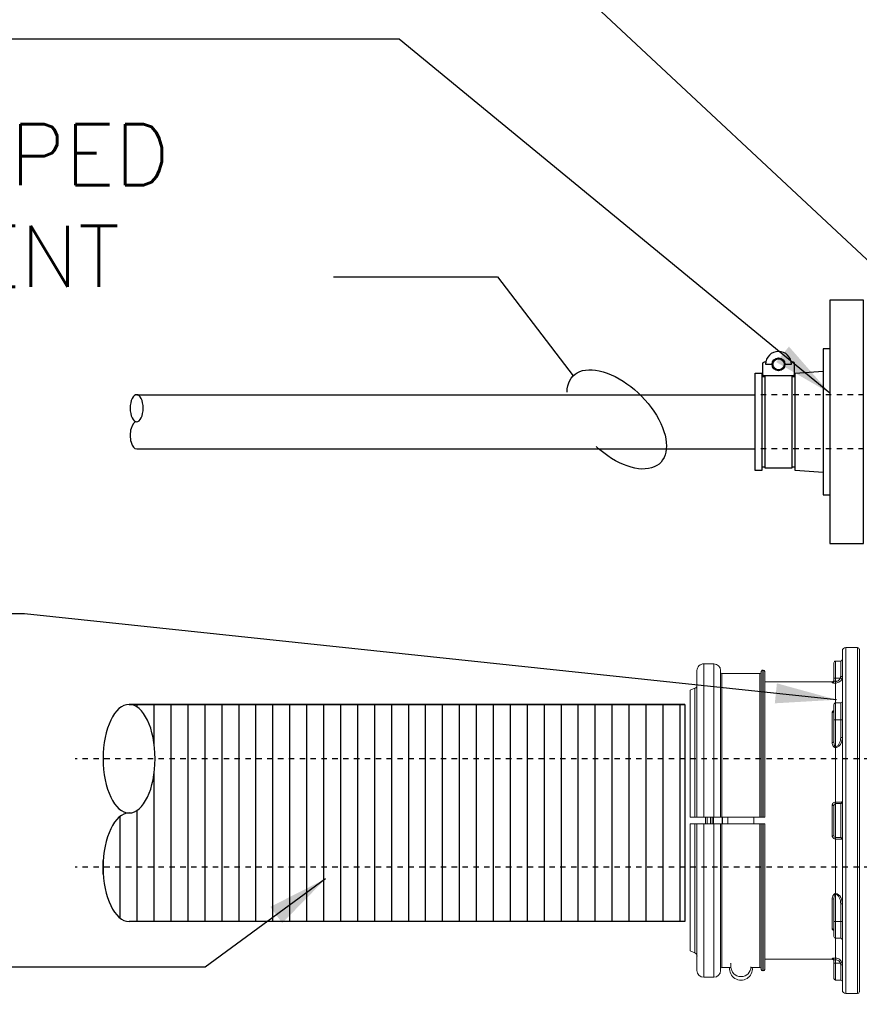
# Model space of a CAD drawing. Extents: x -750 to 90, y 3202 to 3394.
# Tile 4 of 72: x -712 to -696, y 3308 to 3326. Entities that reach past the tile are written whole.
import ezdxf

# ---------------------------------------------------------------- set-up
doc = ezdxf.new("R2010")
doc.units = 0
doc.header["$MEASUREMENT"] = 0
doc.linetypes.add('HIDDEN5', pattern=[0.05, 0.025, -0.025])
doc.layers.get('0').update_dxf_attribs({"linetype": 'CONTINUOUS'})
for name, color, linetype in [('BOARDER-TXT', 2, 'CONTINUOUS'), ('BOOT-CONDUIT', 1, 'CONTINUOUS'), ('CONDUIT', 2, 'CONTINUOUS'), ('FRP-2', 2, 'CONTINUOUS'), ('GALV-2-PIPE', 3, 'CONTINUOUS'), ('TEXT', 3, 'CONTINUOUS')]:
    doc.layers.add(name, color=color, linetype=linetype)
doc.styles.add('SIMPLEX', font='simplex')
doc.dimstyles.new('DIM12', dxfattribs={"dimscale": 12, "dimtxt": 0.09375, "dimasz": 0.09375, "dimexe": 0.0625, "dimexo": 0.0625, "dimgap": 0.0625, "dimtad": 1, "dimdec": 4, "dimzin": 3, "dimdsep": 46, "dimlunit": 4, "dimtxsty": 'SIMPLEX', "dimcen": 0, "dimclrd": 3, "dimclre": 3, "dimclrt": 3, "dimadec": 0, "dimazin": 0, "dimtfac": 1, "dimtdec": 4, "dimtmove": 0, "dimatfit": 3, "dimfxl": 1, "dimfrac": 2, "dimtolj": 1, "dimtzin": 3, "dimarcsym": 0})

# ---------------------------------------------------------------- blocks, each defined once
blk = doc.blocks.new('A$C18AC51C3')
at = {"linetype": 'Continuous', "lineweight": 18}
for p, q in [((0.296, -2.364), (0.296, 0.793)), ((0.328, 0.824), (0.328, -5.551)), ((0.546, 0.824), (0.328, 0.824)), ((0.546, -2.364), (0.546, 0.824)), ((0.609, 0.761), (0.609, -5.489)), ((0.64, 0.574), (0.64, 0.292)), ((0.734, 0.574), (0.64, 0.574)), ((0.734, 0.261), (0.734, 0.574)), ((0.765, 0.261), (0.765, 0.543)), ((2.04, 0.381), (2.04, -2.301)), ((2.065, 0.406), (2.065, -2.301)), ((2.077, 0.406), (2.065, 0.406)), ((2.077, 0.406), (2.077, -2.301)), ((2.102, 0.381), (2.102, -2.301)), ((2.472, 0.51), (2.482, 0.51)), ((2.852, -2.301), (2.852, 0.398)), ((2.977, -2.301), (2.977, 0.523)), ((3.162, 0.523), (2.977, 0.523)), ((3.162, -2.301), (3.162, 0.523)), ((3.287, -2.301), (3.287, 0.398)), ((0.617, 0.25), (0.646, 0.261)), ((0.734, 0.261), (0.646, 0.261)), ((0.734, 0.201), (0.734, 0.261)), ((0.734, 0.261), (0.765, 0.261)), ((0.734, 0.17), (0.734, 0.201)), ((0.765, 0.261), (0.765, 0.208)), ((0.796, 0.192), (0.796, 0.177)), ((2.04, 0.192), (0.796, 0.192)), ((2.127, 0.344), (2.127, -2.301)), ((2.293, 0.344), (2.127, 0.344)), ((2.292, 0.328), (2.292, 0.33)), ((2.827, 0.344), (2.662, 0.344)), ((2.662, 0.26), (2.662, 0.33)), ((2.827, 0.344), (2.827, -2.301)), ((0.734, 0.17), (0.734, -0.195)), ((3.41, 0.037), (3.325, 0.074)), ((3.325, 0.074), (3.325, -2.301)), ((3.41, -2.301), (3.41, 0.037)), ((0.64, -0.195), (0.64, -0.507)), ((0.734, -0.195), (0.64, -0.195)), ((0.734, -0.507), (0.734, -0.195)), ((0.765, -0.226), (0.765, -0.507)), ((0.766, -0.352), (0.765, -0.35)), ((0.609, -0.507), (0.64, -0.507)), ((0.734, -0.507), (0.64, -0.507)), ((0.64, -0.507), (0.64, -0.831)), ((0.734, -1.002), (0.734, -0.507)), ((0.734, -0.507), (0.765, -0.507)), ((0.765, -0.507), (0.765, -0.906)), ((0.796, -0.373), (0.796, -0.923)), ((0.609, -0.831), (0.64, -0.831)), ((0.734, -1.002), (0.734, -1.018)), ((0.734, -1.018), (0.734, -2.024)), ((0.64, -2.053), (0.64, -2.674)), ((0.734, -2.051), (0.646, -2.051)), ((0.734, -2.051), (0.734, -2.024)), ((0.734, -2.676), (0.734, -2.051)), ((0.765, -2.082), (0.765, -2.645)), ((0.796, -2.086), (0.796, -2.641)), ((2.077, -2.301), (2.065, -2.301)), ((2.827, -2.301), (2.127, -2.301)), ((2.237, -2.301), (2.237, -2.426)), ((2.717, -2.301), (2.717, -2.426)), ((2.816, -2.301), (2.816, -2.364)), ((2.824, -2.301), (2.824, -2.426)), ((3.162, -2.301), (2.977, -2.301)), ((2.984, -2.301), (2.984, -2.364)), ((3.007, -2.301), (3.007, -2.364)), ((3.038, -2.426), (3.038, -2.301)), ((3.101, -2.364), (3.101, -2.301)), ((3.132, -2.301), (3.132, -2.426)), ((0.296, -5.52), (0.296, -2.364)), ((0.546, -5.551), (0.546, -2.364)), ((2.04, -5.109), (2.04, -2.426)), ((2.065, -5.134), (2.065, -2.426)), ((2.065, -2.426), (2.077, -2.426)), ((2.077, -5.134), (2.077, -2.426)), ((2.102, -5.109), (2.102, -2.426)), ((2.127, -5.071), (2.127, -2.426)), ((2.127, -2.426), (2.827, -2.426)), ((2.816, -2.364), (2.816, -2.426)), ((2.827, -5.071), (2.827, -2.426)), ((2.852, -2.426), (2.852, -5.126)), ((2.977, -2.426), (2.977, -5.251)), ((2.977, -2.426), (3.162, -2.426)), ((2.984, -2.364), (2.984, -2.426)), ((3.007, -2.364), (3.007, -2.426)), ((3.101, -2.426), (3.101, -2.364)), ((3.162, -2.426), (3.162, -5.251)), ((3.287, -2.426), (3.287, -5.126)), ((3.325, -4.801), (3.325, -2.426)), ((3.41, -2.426), (3.41, -4.765)), ((0.734, -2.676), (0.646, -2.676)), ((0.734, -2.703), (0.734, -2.676)), ((0.734, -2.703), (0.734, -3.709)), ((0.734, -3.725), (0.734, -3.709)), ((0.734, -4.22), (0.734, -3.725)), ((0.796, -3.804), (0.796, -4.354)), ((0.609, -3.896), (0.64, -3.896)), ((0.64, -3.896), (0.64, -4.22)), ((0.765, -3.821), (0.765, -4.22)), ((0.609, -4.22), (0.64, -4.22)), ((0.734, -4.22), (0.64, -4.22)), ((0.64, -4.22), (0.64, -4.532)), ((0.734, -4.532), (0.734, -4.22)), ((0.734, -4.22), (0.765, -4.22)), ((0.765, -4.22), (0.765, -4.501)), ((0.64, -4.532), (0.734, -4.532)), ((0.734, -4.532), (0.734, -4.897)), ((0.765, -4.377), (0.766, -4.375)), ((0.734, -4.928), (0.734, -4.897)), ((3.325, -4.801), (3.41, -4.765)), ((0.646, -4.989), (0.617, -4.977)), ((0.64, -5.02), (0.64, -5.301)), ((0.734, -4.989), (0.646, -4.989)), ((0.734, -4.989), (0.734, -4.928)), ((0.765, -4.989), (0.734, -4.989)), ((0.734, -4.989), (0.734, -5.301)), ((0.765, -4.935), (0.765, -4.989)), ((0.765, -4.989), (0.765, -5.27)), ((0.796, -4.92), (0.796, -4.904)), ((0.796, -4.92), (2.04, -4.92)), ((2.127, -5.071), (2.827, -5.071)), ((2.065, -5.134), (2.077, -5.134)), ((2.977, -5.251), (3.162, -5.251)), ((0.64, -5.301), (0.734, -5.301)), ((0.328, -5.551), (0.546, -5.551))]:
    blk.add_line(p, q, dxfattribs=at)
for centre, radius, start, end in [((0.328, 0.793), 0.0312, 90, 180), ((0.546, 0.761), 0.0625, 0, 90), ((0.734, 0.543), 0.0312, 0, 90), ((2.065, 0.381), 0.025, 90, 180), ((2.077, 0.381), 0.025, 0, 90), ((2.472, 0.33), 0.18, 90, 180), ((2.482, 0.33), 0.18, 0, 90), ((2.977, 0.398), 0.125, 90, 180), ((3.162, 0.398), 0.125, 0, 90), ((0.734, -0.226), 0.0312, 0, 90), ((0.734, -2.082), 0.0312, 0, 90), ((0.734, -4.501), 0.0312, 270, 0), ((2.065, -5.109), 0.025, 180, 270), ((2.077, -5.109), 0.025, 270, 0), ((2.977, -5.126), 0.125, 180, 270), ((3.162, -5.126), 0.125, 270, 0), ((0.734, -5.27), 0.0312, 270, 0), ((0.328, -5.52), 0.0312, 180, 270), ((0.546, -5.489), 0.0625, 270, 0)]:
    blk.add_arc(centre, radius, start, end, dxfattribs=at)
at = {"linetype": 'Continuous', "lineweight": 18, "extrusion": (0, 0, -1)}
for centre, radius, start, end in [((-0.64, 0.605), 0.0312, 270, 0), ((-2.477, 0.366), 0.21, 353.8505, 186.1498), ((-2.127, 0.369), 0.025, 270, 0), ((-2.827, 0.369), 0.025, 180, 270), ((-0.796, 0.224), 0.0312, 270, 0), ((-2.477, 0.366), 0.21, 203.7418, 208.2425), ((-3.349, 0.131), 0.0625, 292.9959, 0), ((-0.64, -0.164), 0.0312, 270, 0), ((-0.734, -2.645), 0.0312, 180, 270), ((-0.64, -4.563), 0.0312, 0, 90), ((-3.349, -4.858), 0.0625, 0, 67.0041), ((-0.796, -4.951), 0.0312, 0, 90), ((-2.127, -5.096), 0.025, 0, 90), ((-2.827, -5.096), 0.025, 90, 180), ((-0.64, -5.332), 0.0312, 0, 90)]:
    blk.add_arc(centre, radius, start, end, dxfattribs=at)
at = {"linetype": 'Continuous', "lineweight": 18}
for centre, major_axis, ratio, start_param, end_param in [((0.64, 0.296), (0.0312, 0), 0.099171, 3.141593, 4.712389), ((0.796, 0.208), (0.0312, 0), 0.994074, 3.141593, 4.712389), ((0.796, -0.349), (0.0312, 0), 0.778577, 3.141593, 4.712389), ((0.796, -0.906), (0.0312, 0), 0.563479, 3.141593, 4.712389), ((0.64, -2.021), (-0.0312, 0), 0.99507, 0, 1.570796), ((0.646, -2.02), (0, 0.0312), 0.934628, 1.617333, 3.141593), ((0.796, -2.082), (-0.0312, 0), 0.108706, 0, 1.570796), ((0.64, -2.706), (-0.0312, 0), 0.99507, 4.712389, 6.283185), ((0.646, -2.707), (0, 0.0312), 0.934628, 0, 1.52426), ((0.796, -2.645), (-0.0312, 0), 0.108706, 4.712389, 6.283185), ((0.796, -3.821), (0.0312, 0), 0.563479, 1.570796, 3.141593), ((0.796, -4.378), (0.0312, 0), 0.778577, 1.570796, 3.141593), ((0.64, -5.023), (-0.0312, 0), 0.099171, 4.712389, 6.283185), ((0.796, -4.935), (-0.0312, 0), 0.994074, 4.712389, 6.283185)]:
    blk.add_ellipse(centre, major_axis=major_axis, ratio=ratio, start_param=start_param, end_param=end_param, dxfattribs=at)
for points in [[(0.617, 0.25), (0.612, 0.265), (0.609, 0.28), (0.609, 0.296)], [(0.609, -2.021), (0.609, -2.021), (0.612, -2.021), (0.617, -2.021)], [(3.325, -2.301), (3.353, -2.301), (3.382, -2.301), (3.41, -2.301)], [(3.41, -2.426), (3.382, -2.426), (3.353, -2.426), (3.325, -2.426)], [(0.617, -2.706), (0.612, -2.706), (0.609, -2.706), (0.609, -2.706)], [(0.609, -5.023), (0.609, -5.007), (0.612, -4.992), (0.617, -4.977)]]:
    blk.add_open_spline(points, degree=3, dxfattribs=at)
for points, knots in [([(0.734, 0.17), (0.72, 0.17), (0.706, 0.172), (0.68, 0.181), (0.667, 0.188), (0.645, 0.206), (0.636, 0.216), (0.624, 0.235), (0.62, 0.243), (0.617, 0.25)], [0, 0, 0, 0, 0.278057, 0.278057, 0.555824, 0.555824, 0.834378, 0.834378, 1, 1, 1, 1]), ([(0.64, 0.292), (0.64, 0.284), (0.642, 0.275), (0.645, 0.265), (0.646, 0.263), (0.646, 0.261)], [0, 0, 0, 0, 0.828121, 0.828121, 1, 1, 1, 1]), ([(0.646, 0.261), (0.649, 0.256), (0.651, 0.25), (0.66, 0.236), (0.668, 0.228), (0.684, 0.215), (0.693, 0.21), (0.713, 0.203), (0.724, 0.201), (0.734, 0.201)], [0, 0, 0, 0, 0.16589, 0.16589, 0.444646, 0.444646, 0.722288, 0.722288, 1, 1, 1, 1]), ([(0.765, 0.208), (0.765, 0.208), (0.765, 0.207), (0.762, 0.205), (0.76, 0.204), (0.756, 0.203), (0.753, 0.203), (0.747, 0.202), (0.744, 0.201), (0.738, 0.201), (0.736, 0.201), (0.734, 0.201)], [0, 0, 0, 0, 0.218343, 0.218343, 0.436311, 0.436311, 0.652723, 0.652723, 0.866288, 0.866288, 1, 1, 1, 1]), ([(0.734, 0.17), (0.738, 0.17), (0.743, 0.17), (0.754, 0.17), (0.761, 0.171), (0.773, 0.172), (0.778, 0.172), (0.787, 0.173), (0.791, 0.174), (0.795, 0.176), (0.796, 0.177), (0.796, 0.177)], [0, 0, 0, 0, 0.1359, 0.1359, 0.351802, 0.351802, 0.568385, 0.568385, 0.784466, 0.784466, 1, 1, 1, 1]), ([(0.796, -0.373), (0.796, -0.371), (0.796, -0.368), (0.793, -0.361), (0.791, -0.357), (0.783, -0.349), (0.778, -0.346), (0.771, -0.342), (0.768, -0.341), (0.765, -0.34)], [0, 0, 0, 0, 0.211697, 0.211697, 0.533225, 0.533225, 0.8556, 0.8556, 1, 1, 1, 1]), ([(0.734, -1.018), (0.692, -1.018), (0.657, -0.985), (0.618, -0.913), (0.609, -0.872), (0.609, -0.831)], [0, 0, 0, 0, 0.5, 0.5, 1, 1, 1, 1]), ([(0.64, -0.831), (0.64, -0.867), (0.646, -0.902), (0.667, -0.95), (0.676, -0.966), (0.7, -0.992), (0.716, -1.002), (0.734, -1.002)], [0, 0, 0, 0, 0.5, 0.5, 0.75, 0.75, 1, 1, 1, 1]), ([(0.734, -1.002), (0.735, -1.002), (0.736, -1.002), (0.738, -1.001), (0.739, -1.001), (0.742, -0.999), (0.744, -0.997), (0.749, -0.99), (0.752, -0.984), (0.757, -0.971), (0.759, -0.964), (0.764, -0.941), (0.765, -0.923), (0.765, -0.906)], [0, 0, 0, 0, 0.023116, 0.023116, 0.055858, 0.055858, 0.127954, 0.127954, 0.306434, 0.306434, 0.502152, 0.502152, 1, 1, 1, 1]), ([(0.796, -0.923), (0.796, -0.927), (0.796, -0.93), (0.795, -0.947), (0.792, -0.961), (0.783, -0.982), (0.779, -0.988), (0.77, -1.001), (0.764, -1.007), (0.754, -1.013), (0.75, -1.015), (0.742, -1.018), (0.738, -1.018), (0.734, -1.018)], [0, 0, 0, 0, 0.08473, 0.08473, 0.44853, 0.44853, 0.633807, 0.633807, 0.82254, 0.82254, 0.914633, 0.914633, 1, 1, 1, 1]), ([(0.617, -2.021), (0.622, -2.022), (0.63, -2.022), (0.648, -2.023), (0.659, -2.023), (0.683, -2.024), (0.697, -2.024), (0.718, -2.024), (0.726, -2.024), (0.734, -2.024)], [0, 0, 0, 0, 0.281499, 0.281499, 0.563442, 0.563442, 0.84396, 0.84396, 1, 1, 1, 1]), ([(0.646, -2.051), (0.643, -2.051), (0.641, -2.051), (0.64, -2.052), (0.64, -2.052), (0.64, -2.053)], [0, 0, 0, 0, 0.828121, 0.828121, 1, 1, 1, 1]), ([(0.796, -2.086), (0.796, -2.081), (0.796, -2.076), (0.793, -2.065), (0.79, -2.058), (0.783, -2.047), (0.778, -2.042), (0.767, -2.033), (0.761, -2.03), (0.748, -2.025), (0.741, -2.024), (0.734, -2.024)], [0, 0, 0, 0, 0.144402, 0.144402, 0.358959, 0.358959, 0.572528, 0.572528, 0.785976, 0.785976, 1, 1, 1, 1]), ([(2.065, -2.301), (2.064, -2.301), (2.062, -2.301), (2.058, -2.301), (2.056, -2.301), (2.052, -2.301), (2.05, -2.301), (2.047, -2.301), (2.045, -2.301), (2.042, -2.301), (2.041, -2.301), (2.04, -2.301), (2.04, -2.301), (2.04, -2.301)], [0, 0, 0, 0, 0.096054, 0.096054, 0.310909, 0.310909, 0.444136, 0.444136, 0.6591, 0.6591, 0.874061, 0.874061, 1, 1, 1, 1]), ([(2.102, -2.301), (2.102, -2.301), (2.102, -2.301), (2.1, -2.301), (2.099, -2.301), (2.096, -2.301), (2.095, -2.301), (2.091, -2.301), (2.089, -2.301), (2.084, -2.301), (2.081, -2.301), (2.078, -2.301), (2.078, -2.301), (2.077, -2.301)], [0, 0, 0, 0, 0.206603, 0.206603, 0.421636, 0.421636, 0.555112, 0.555112, 0.770013, 0.770013, 0.984917, 0.984917, 1, 1, 1, 1]), ([(2.102, -2.301), (2.102, -2.301), (2.103, -2.301), (2.103, -2.301), (2.104, -2.301), (2.106, -2.301), (2.107, -2.301), (2.11, -2.301), (2.112, -2.301), (2.117, -2.301), (2.119, -2.301), (2.124, -2.301), (2.126, -2.301), (2.127, -2.301)], [0, 0, 0, 0, 0.07909, 0.07909, 0.294111, 0.294111, 0.4276, 0.4276, 0.642515, 0.642515, 0.857432, 0.857432, 1, 1, 1, 1]), ([(2.827, -2.301), (2.829, -2.301), (2.83, -2.301), (2.835, -2.301), (2.837, -2.301), (2.842, -2.301), (2.844, -2.301), (2.847, -2.301), (2.848, -2.301), (2.85, -2.301), (2.851, -2.301), (2.852, -2.301), (2.852, -2.301), (2.852, -2.301)], [0, 0, 0, 0, 0.126041, 0.126041, 0.340893, 0.340893, 0.555765, 0.555765, 0.689044, 0.689044, 0.904055, 0.904055, 1, 1, 1, 1]), ([(2.977, -2.301), (2.964, -2.301), (2.951, -2.301), (2.925, -2.301), (2.912, -2.301), (2.894, -2.301), (2.888, -2.301), (2.873, -2.301), (2.866, -2.301), (2.855, -2.301), (2.853, -2.301), (2.852, -2.301), (2.852, -2.301), (2.852, -2.301)], [0, 0, 0, 0, 0.199624, 0.199624, 0.414501, 0.414501, 0.547754, 0.547754, 0.762752, 0.762752, 0.977748, 0.977748, 1, 1, 1, 1]), ([(3.287, -2.301), (3.287, -2.301), (3.285, -2.301), (3.276, -2.301), (3.27, -2.301), (3.253, -2.301), (3.242, -2.301), (3.223, -2.301), (3.215, -2.301), (3.194, -2.301), (3.18, -2.301), (3.165, -2.301), (3.163, -2.301), (3.162, -2.301)], [0, 0, 0, 0, 0.200992, 0.200992, 0.416022, 0.416022, 0.631018, 0.631018, 0.764422, 0.764422, 0.9793, 0.9793, 1, 1, 1, 1]), ([(3.287, -2.301), (3.287, -2.301), (3.287, -2.301), (3.288, -2.301), (3.289, -2.301), (3.295, -2.301), (3.299, -2.301), (3.308, -2.301), (3.314, -2.301), (3.322, -2.301), (3.323, -2.301), (3.325, -2.301)], [0, 0, 0, 0, 0.058623, 0.058623, 0.347371, 0.347371, 0.636272, 0.636272, 0.924778, 0.924778, 1, 1, 1, 1]), ([(2.04, -2.426), (2.04, -2.426), (2.04, -2.426), (2.041, -2.426), (2.042, -2.426), (2.045, -2.426), (2.047, -2.426), (2.051, -2.426), (2.053, -2.426), (2.059, -2.426), (2.061, -2.426), (2.064, -2.426), (2.065, -2.426), (2.065, -2.426)], [0, 0, 0, 0, 0.123277, 0.123277, 0.338148, 0.338148, 0.552998, 0.552998, 0.767801, 0.767801, 0.982551, 0.982551, 1, 1, 1, 1]), ([(2.077, -2.426), (2.079, -2.426), (2.08, -2.426), (2.084, -2.426), (2.087, -2.426), (2.092, -2.426), (2.094, -2.426), (2.098, -2.426), (2.099, -2.426), (2.102, -2.426), (2.102, -2.426), (2.102, -2.426), (2.102, -2.426), (2.102, -2.426)], [0, 0, 0, 0, 0.098343, 0.098343, 0.313088, 0.313088, 0.527849, 0.527849, 0.742653, 0.742653, 0.957512, 0.957512, 1, 1, 1, 1]), ([(2.127, -2.426), (2.126, -2.426), (2.125, -2.426), (2.121, -2.426), (2.12, -2.426), (2.116, -2.426), (2.113, -2.426), (2.109, -2.426), (2.107, -2.426), (2.104, -2.426), (2.103, -2.426), (2.103, -2.426), (2.102, -2.426), (2.102, -2.426)], [0, 0, 0, 0, 0.108001, 0.108001, 0.241232, 0.241232, 0.456146, 0.456146, 0.671057, 0.671057, 0.886009, 0.886009, 1, 1, 1, 1]), ([(2.852, -2.426), (2.852, -2.426), (2.852, -2.426), (2.851, -2.426), (2.85, -2.426), (2.848, -2.426), (2.846, -2.426), (2.842, -2.426), (2.839, -2.426), (2.835, -2.426), (2.834, -2.426), (2.83, -2.426), (2.829, -2.426), (2.827, -2.426)], [0, 0, 0, 0, 0.096034, 0.096034, 0.311054, 0.311054, 0.526061, 0.526061, 0.741022, 0.741022, 0.87438, 0.87438, 1, 1, 1, 1]), ([(2.852, -2.426), (2.852, -2.426), (2.853, -2.426), (2.857, -2.426), (2.862, -2.426), (2.876, -2.426), (2.886, -2.426), (2.907, -2.426), (2.919, -2.426), (2.946, -2.426), (2.96, -2.426), (2.975, -2.426), (2.976, -2.426), (2.977, -2.426)], [0, 0, 0, 0, 0.124563, 0.124563, 0.339431, 0.339431, 0.554275, 0.554275, 0.769073, 0.769073, 0.98382, 0.98382, 1, 1, 1, 1]), ([(3.162, -2.426), (3.173, -2.426), (3.184, -2.426), (3.208, -2.426), (3.221, -2.426), (3.244, -2.426), (3.255, -2.426), (3.271, -2.426), (3.278, -2.426), (3.285, -2.426), (3.287, -2.426), (3.287, -2.426)], [0, 0, 0, 0, 0.169372, 0.169372, 0.383994, 0.383994, 0.598638, 0.598638, 0.813329, 0.813329, 1, 1, 1, 1]), ([(3.325, -2.426), (3.32, -2.426), (3.316, -2.426), (3.306, -2.426), (3.301, -2.426), (3.294, -2.426), (3.291, -2.426), (3.288, -2.426), (3.287, -2.426), (3.287, -2.426)], [0, 0, 0, 0, 0.209121, 0.209121, 0.497484, 0.497484, 0.785843, 0.785843, 1, 1, 1, 1]), ([(0.734, -2.703), (0.72, -2.703), (0.706, -2.703), (0.68, -2.704), (0.667, -2.704), (0.645, -2.704), (0.636, -2.705), (0.624, -2.705), (0.62, -2.706), (0.617, -2.706)], [0, 0, 0, 0, 0.278057, 0.278057, 0.555824, 0.555824, 0.834378, 0.834378, 1, 1, 1, 1]), ([(0.64, -2.674), (0.64, -2.675), (0.642, -2.676), (0.645, -2.676), (0.646, -2.676), (0.646, -2.676)], [0, 0, 0, 0, 0.828121, 0.828121, 1, 1, 1, 1]), ([(0.734, -2.703), (0.738, -2.703), (0.743, -2.703), (0.754, -2.7), (0.761, -2.698), (0.773, -2.69), (0.778, -2.686), (0.787, -2.675), (0.791, -2.668), (0.795, -2.655), (0.796, -2.648), (0.796, -2.641)], [0, 0, 0, 0, 0.1359, 0.1359, 0.351802, 0.351802, 0.568385, 0.568385, 0.784466, 0.784466, 1, 1, 1, 1]), ([(0.609, -3.896), (0.609, -3.855), (0.618, -3.814), (0.648, -3.76), (0.66, -3.743), (0.693, -3.717), (0.713, -3.709), (0.734, -3.709)], [0, 0, 0, 0, 0.5, 0.5, 0.75, 0.75, 1, 1, 1, 1]), ([(0.734, -3.725), (0.716, -3.725), (0.7, -3.735), (0.676, -3.761), (0.667, -3.777), (0.646, -3.826), (0.64, -3.86), (0.64, -3.896)], [0, 0, 0, 0, 0.25, 0.25, 0.5, 0.5, 1, 1, 1, 1]), ([(0.734, -3.709), (0.738, -3.709), (0.742, -3.709), (0.75, -3.712), (0.754, -3.714), (0.764, -3.72), (0.769, -3.725), (0.78, -3.739), (0.785, -3.75), (0.794, -3.774), (0.796, -3.789), (0.796, -3.804)], [0, 0, 0, 0, 0.083542, 0.083542, 0.185879, 0.185879, 0.342318, 0.342318, 0.618545, 0.618545, 1, 1, 1, 1]), ([(0.734, -3.725), (0.735, -3.725), (0.736, -3.725), (0.738, -3.726), (0.739, -3.727), (0.742, -3.729), (0.744, -3.731), (0.749, -3.737), (0.751, -3.742), (0.757, -3.757), (0.76, -3.767), (0.764, -3.792), (0.765, -3.807), (0.765, -3.821)], [0, 0, 0, 0, 0.032574, 0.032574, 0.054728, 0.054728, 0.135511, 0.135511, 0.283186, 0.283186, 0.575976, 0.575976, 1, 1, 1, 1]), ([(0.765, -4.387), (0.766, -4.387), (0.766, -4.386), (0.773, -4.384), (0.778, -4.381), (0.787, -4.374), (0.791, -4.37), (0.795, -4.362), (0.796, -4.358), (0.796, -4.354)], [0, 0, 0, 0, 0.031366, 0.031366, 0.354876, 0.354876, 0.67786, 0.67786, 1, 1, 1, 1]), ([(0.617, -4.977), (0.622, -4.964), (0.63, -4.952), (0.648, -4.93), (0.659, -4.921), (0.683, -4.907), (0.697, -4.902), (0.718, -4.898), (0.726, -4.897), (0.734, -4.897)], [0, 0, 0, 0, 0.281499, 0.281499, 0.563442, 0.563442, 0.84396, 0.84396, 1, 1, 1, 1]), ([(0.796, -4.904), (0.796, -4.904), (0.796, -4.903), (0.793, -4.902), (0.79, -4.901), (0.783, -4.9), (0.778, -4.899), (0.767, -4.898), (0.761, -4.898), (0.748, -4.897), (0.741, -4.897), (0.734, -4.897)], [0, 0, 0, 0, 0.144402, 0.144402, 0.358959, 0.358959, 0.572528, 0.572528, 0.785976, 0.785976, 1, 1, 1, 1]), ([(0.646, -4.989), (0.643, -4.997), (0.641, -5.005), (0.64, -5.016), (0.64, -5.018), (0.64, -5.02)], [0, 0, 0, 0, 0.828121, 0.828121, 1, 1, 1, 1]), ([(0.734, -4.928), (0.728, -4.928), (0.722, -4.928), (0.706, -4.932), (0.696, -4.935), (0.678, -4.946), (0.669, -4.953), (0.656, -4.969), (0.65, -4.979), (0.646, -4.989)], [0, 0, 0, 0, 0.155825, 0.155825, 0.436102, 0.436102, 0.718109, 0.718109, 1, 1, 1, 1]), ([(0.734, -4.928), (0.737, -4.928), (0.741, -4.928), (0.748, -4.929), (0.751, -4.929), (0.756, -4.93), (0.758, -4.931), (0.762, -4.932), (0.764, -4.933), (0.765, -4.934), (0.765, -4.935), (0.765, -4.935)], [0, 0, 0, 0, 0.210824, 0.210824, 0.422632, 0.422632, 0.63678, 0.63678, 0.853653, 0.853653, 1, 1, 1, 1])]:
    blk.add_open_spline(points, degree=3, knots=knots, dxfattribs=at)
blk = doc.blocks.new('A$C0CB26CEE')
at = {"layer": 'BOARDER-TXT'}
h = blk.add_hatch(dxfattribs=at)
h.set_pattern_fill('ANSI31', color=256, scale=2.5, angle=45)
h.set_pattern_definition([(90, (696.20565, -3306.75625), (-0.3125, 3e-17), [])])
h.paths.add_polyline_path([(-13.706, 4.829), (-13.716, 4.834), (-13.711, 4.831)])
h.paths.add_polyline_path([(-13.726, 6.774), (-13.716, 6.78), (-13.721, 6.777)])
h.paths.add_polyline_path([(-13.745, 6.763), (-13.736, 6.769), (-13.741, 6.766)])
h.paths.add_polyline_path([(-13.706, 6.784), (-13.696, 6.788), (-13.701, 6.787)])
h.paths.add_polyline_path([(-13.625, 4.808), (-13.636, 4.809), (-13.63, 4.808)])
h.paths.add_polyline_path([(-13.686, 6.792), (-13.676, 6.796), (-13.681, 6.794)])
h.paths.add_polyline_path([(-13.646, 4.81), (-13.656, 4.812), (-13.651, 4.811)])
h.paths.add_polyline_path([(-13.666, 6.799), (-13.656, 6.801), (-13.661, 6.8)])
h.paths.add_polyline_path([(-13.666, 4.815), (-13.676, 4.818), (-13.671, 4.816)])
h.paths.add_polyline_path([(-13.646, 6.803), (-13.636, 6.805), (-13.641, 6.804)])
h.paths.add_polyline_path([(-13.686, 4.821), (-13.696, 4.825), (-13.691, 4.823)])
h.paths.add_polyline_path([(-3.366, 6.807), (-13.605, 6.807), (-13.595, 6.806), (-13.585, 6.806), (-13.575, 6.805), (-13.564, 6.803), (-13.554, 6.801), (-13.544, 6.799), (-13.534, 6.796), (-13.524, 6.792), (-13.514, 6.788), (-13.504, 6.784), (-13.494, 6.78), (-13.484, 6.774), (-13.474, 6.769), (-13.465, 6.763), (-13.455, 6.756), (-13.445, 6.75), (-13.436, 6.742), (-13.426, 6.735), (-13.417, 6.726), (-13.408, 6.718), (-13.398, 6.709), (-13.389, 6.7), (-13.38, 6.69), (-13.371, 6.68), (-13.363, 6.669), (-13.354, 6.658), (-13.345, 6.647), (-13.337, 6.635), (-13.328, 6.623), (-13.32, 6.611), (-13.312, 6.598), (-13.304, 6.585), (-13.296, 6.571), (-13.288, 6.557), (-13.281, 6.543), (-13.273, 6.529), (-13.266, 6.514), (-13.259, 6.499), (-13.252, 6.483), (-13.245, 6.467), (-13.239, 6.451), (-13.232, 6.435), (-13.226, 6.418), (-13.22, 6.401), (-13.214, 6.384), (-13.208, 6.367), (-13.202, 6.349), (-13.197, 6.331), (-13.192, 6.313), (-13.187, 6.294), (-13.182, 6.276), (-13.177, 6.257), (-13.173, 6.238), (-13.168, 6.219), (-13.164, 6.199), (-13.16, 6.18), (-13.157, 6.16), (-13.153, 6.14), (-13.15, 6.12), (-13.147, 6.099), (-13.144, 6.079), (-13.141, 6.059), (-13.139, 6.038), (-13.137, 6.017), (-13.135, 5.997), (-13.133, 5.976), (-13.131, 5.955), (-13.13, 5.934), (-13.129, 5.913), (-13.128, 5.891), (-13.127, 5.87), (-13.126, 5.849), (-13.126, 5.828), (-13.126, 5.807), (-13.126, 5.785), (-13.126, 5.764), (-13.127, 5.743), (-13.128, 5.722), (-13.129, 5.701), (-13.13, 5.68), (-13.131, 5.659), (-13.133, 5.638), (-13.135, 5.617), (-13.137, 5.596), (-13.139, 5.575), (-13.141, 5.555), (-13.144, 5.534), (-13.147, 5.514), (-13.15, 5.494), (-13.153, 5.474), (-13.157, 5.454), (-13.16, 5.434), (-13.164, 5.414), (-13.168, 5.395), (-13.173, 5.376), (-13.177, 5.356), (-13.182, 5.338), (-13.187, 5.319), (-13.192, 5.301), (-13.197, 5.282), (-13.202, 5.264), (-13.208, 5.247), (-13.214, 5.229), (-13.22, 5.212), (-13.226, 5.195), (-13.232, 5.178), (-13.239, 5.162), (-13.245, 5.146), (-13.252, 5.13), (-13.259, 5.115), (-13.266, 5.1), (-13.273, 5.085), (-13.281, 5.07), (-13.288, 5.056), (-13.296, 5.042), (-13.304, 5.029), (-13.312, 5.015), (-13.32, 5.003), (-13.328, 4.99), (-13.337, 4.978), (-13.345, 4.966), (-13.354, 4.955), (-13.363, 4.944), (-13.371, 4.934), (-13.38, 4.923), (-13.389, 4.914), (-13.398, 4.904), (-13.408, 4.895), (-13.417, 4.887), (-13.426, 4.879), (-13.436, 4.871), (-13.445, 4.864), (-13.455, 4.857), (-13.465, 4.85), (-13.474, 4.844), (-13.484, 4.839), (-13.494, 4.834), (-13.504, 4.829), (-13.514, 4.825), (-13.524, 4.821), (-13.534, 4.818), (-13.544, 4.815), (-13.554, 4.812), (-13.564, 4.81), (-13.575, 4.809), (-13.585, 4.808), (-13.595, 4.807), (-13.605, 4.807), (-13.615, 4.807), (-13.615, 4.807), (-13.641, 4.804), (-13.661, 4.8), (-13.681, 4.794), (-13.701, 4.787), (-13.721, 4.777), (-13.741, 4.766), (-13.755, 4.756), (-13.765, 4.75), (-13.774, 4.742), (-13.784, 4.735), (-13.793, 4.726), (-13.802, 4.718), (-13.812, 4.709), (-13.821, 4.7), (-13.83, 4.69), (-13.839, 4.68), (-13.848, 4.669), (-13.856, 4.658), (-13.865, 4.647), (-13.873, 4.635), (-13.882, 4.623), (-13.89, 4.611), (-13.898, 4.598), (-13.906, 4.585), (-13.914, 4.571), (-13.922, 4.557), (-13.929, 4.543), (-13.937, 4.529), (-13.944, 4.514), (-13.951, 4.499), (-13.958, 4.483), (-13.965, 4.467), (-13.971, 4.451), (-13.978, 4.435), (-13.984, 4.418), (-13.99, 4.401), (-13.996, 4.384), (-14.002, 4.367), (-14.008, 4.349), (-14.013, 4.331), (-14.018, 4.313), (-14.023, 4.294), (-14.028, 4.276), (-14.033, 4.257), (-14.037, 4.238), (-14.042, 4.219), (-14.046, 4.199), (-14.05, 4.18), (-14.053, 4.16), (-14.057, 4.14), (-14.06, 4.12), (-14.063, 4.099), (-14.066, 4.079), (-14.069, 4.059), (-14.071, 4.038), (-14.073, 4.017), (-14.076, 3.997), (-14.077, 3.976), (-14.079, 3.955), (-14.08, 3.934), (-14.082, 3.913), (-14.083, 3.891), (-14.083, 3.87), (-14.084, 3.849), (-14.084, 3.828), (-14.084, 3.807), (-14.084, 3.785), (-14.084, 3.764), (-14.083, 3.743), (-14.083, 3.722), (-14.082, 3.701), (-14.08, 3.68), (-14.079, 3.659), (-14.077, 3.638), (-14.076, 3.617), (-14.073, 3.596), (-14.071, 3.575), (-14.069, 3.555), (-14.066, 3.534), (-14.063, 3.514), (-14.06, 3.494), (-14.057, 3.474), (-14.053, 3.454), (-14.05, 3.434), (-14.046, 3.414), (-14.042, 3.395), (-14.037, 3.376), (-14.033, 3.356), (-14.028, 3.338), (-14.023, 3.319), (-14.018, 3.301), (-14.013, 3.282), (-14.008, 3.264), (-14.002, 3.247), (-13.996, 3.229), (-13.99, 3.212), (-13.984, 3.195), (-13.978, 3.178), (-13.971, 3.162), (-13.965, 3.146), (-13.958, 3.13), (-13.951, 3.115), (-13.944, 3.1), (-13.937, 3.085), (-13.929, 3.07), (-13.922, 3.056), (-13.914, 3.042), (-13.906, 3.029), (-13.898, 3.015), (-13.89, 3.003), (-13.882, 2.99), (-13.873, 2.978), (-13.865, 2.966), (-13.856, 2.955), (-13.848, 2.944), (-13.839, 2.934), (-13.83, 2.923), (-13.821, 2.914), (-13.812, 2.904), (-13.802, 2.895), (-13.793, 2.887), (-13.784, 2.879), (-13.774, 2.871), (-13.765, 2.864), (-13.755, 2.857), (-13.745, 2.85), (-13.736, 2.844), (-13.726, 2.839), (-13.711, 2.831), (-13.691, 2.823), (-13.671, 2.816), (-13.651, 2.811), (-13.63, 2.808), (-13.612, 2.807), (-3.366, 2.807)])
h.paths.add_polyline_path([(-13.615, 6.806), (-13.605, 6.807), (-13.617, 6.807), (-13.625, 6.806)])
for p, q in [((-3.366, 6.807), (-13.605, 6.807)), ((-3.366, 2.807), (-13.605, 2.807))]:
    blk.add_line(p, q, dxfattribs=at)
blk.add_lwpolyline([(-13.605, 6.807), (-3.366, 6.807), (-3.366, 2.807), (-13.605, 2.807)], dxfattribs=at)
at = {"layer": 'CONDUIT', "extrusion": (0, 0, -1)}
blk.add_ellipse((-13.605, 5.807), major_axis=(0, 1), ratio=0.479201, dxfattribs=at)
at = {"layer": 'CONDUIT'}
blk.add_ellipse((-13.605, 3.807), major_axis=(0, -1), ratio=0.479201, start_param=3.141593, end_param=6.283185, dxfattribs=at)
at = {"layer": 'GALV-2-PIPE', "rotation": 180}
blk.add_blockref('A$C18AC51C3', (0.143, 2.303), dxfattribs=at)

msp = doc.modelspace()

# ---------------------------------------------------------------- linework, layer by layer
at = {"layer": 'BOOT-CONDUIT', "linetype": 'Continuous'}
for p, q in [((-697.91532, 3319.21513), (-697.85345, 3319.21513)), ((-697.35845, 3319.21513), (-697.29657, 3319.21513)), ((-697.85345, 3317.54451), (-697.91532, 3317.54451)), ((-697.29657, 3317.54451), (-697.35845, 3317.54451))]:
    msp.add_line(p, q, dxfattribs=at)
for points in [[(-696.04343, 3316.13685), (-696.04343, 3320.62279), (-696.66218, 3320.62279), (-696.66218, 3316.13685)], [(-698.03907, 3317.48263), (-698.03907, 3319.27701), (-697.91532, 3319.27701), (-697.91532, 3319.21513), (-697.91532, 3317.54451), (-697.91532, 3317.48263)]]:
    msp.add_lwpolyline(points, close=True, dxfattribs=at)
at = {"layer": 'BOOT-CONDUIT', "color": 7}
for points in [[(-697.48715, 3319.43887), (-697.36835, 3319.43887, 1), (-697.84355, 3319.43887), (-697.72475, 3319.43887)], [(-697.83796, 3319.49012, -0.35187184), (-697.85246, 3319.47847), (-697.8717, 3319.47847, 0.41421356), (-697.90295, 3319.44664), (-697.90295, 3319.26222, 0.41421356), (-697.87112, 3319.23097), (-697.3402, 3319.23097, 0.41421341), (-697.30895, 3319.2628), (-697.30895, 3319.44722, 0.41421372), (-697.34078, 3319.47847), (-697.35944, 3319.47847, -0.35188198), (-697.37394, 3319.49012)]]:
    msp.add_lwpolyline(points, format="xyb", dxfattribs=at)
at = {"layer": 'BOOT-CONDUIT', "linetype": 'Continuous'}
for points in [[(-696.66218, 3319.7256), (-696.78593, 3319.7256), (-696.78593, 3317.03404), (-696.66218, 3317.03404)], [(-696.78593, 3317.44693), (-697.29657, 3317.48263), (-697.29657, 3319.21513), (-697.29657, 3319.27701), (-696.78593, 3319.31272)]]:
    msp.add_lwpolyline(points, dxfattribs=at)
at = {"layer": 'BOOT-CONDUIT', "color": 7}
msp.add_lwpolyline([(-697.35845, 3319.23097), (-697.35845, 3317.52867), (-697.85345, 3317.52867), (-697.85345, 3319.23097)], dxfattribs=at)
msp.add_circle((-697.60595, 3319.43887), 0.1188, dxfattribs=at)
at = {"layer": 'BOOT-CONDUIT', "color": 8}
msp.add_circle((-697.60595, 3319.43887), 0.10296, dxfattribs=at)
at = {"layer": 'CONDUIT'}
for p, q in [((-709.4298, 3318.87982), (-698.03907, 3318.87982)), ((-709.4298, 3317.87982), (-698.03907, 3317.87982))]:
    msp.add_line(p, q, dxfattribs=at)
at = {"layer": 'CONDUIT', "color": 8, "linetype": 'HIDDEN5'}
for p, q in [((-694.23359, 3318.87982), (-698.03907, 3318.87982)), ((-694.23359, 3317.87982), (-698.03907, 3317.87982))]:
    msp.add_line(p, q, dxfattribs=at)
at = {"layer": 'CONDUIT', "extrusion": (0, 0, -1)}
msp.add_ellipse((-709.4298, 3318.62982), major_axis=(0, 0.25), ratio=0.47920074, dxfattribs=at)
at = {"layer": 'CONDUIT'}
msp.add_ellipse((-709.4298, 3318.12982), major_axis=(0, -0.25), ratio=0.47920074, start_param=3.14159265, end_param=6.28318531, dxfattribs=at)
at = {"layer": 'FRP-2', "color": 8, "linetype": 'HIDDEN5'}
for p, q in [((-690.72714, 3312.17407), (-710.56027, 3312.17407)), ((-690.72714, 3310.17407), (-710.56027, 3310.17407))]:
    msp.add_line(p, q, dxfattribs=at)
at = {"layer": 'TEXT', "linetype": 'Continuous'}
msp.add_lwpolyline([(-705.80528, 3321.05275), (-702.78053, 3321.05275), (-701.38784, 3319.22704)], dxfattribs=at)
at = {"layer": 'TEXT', "extrusion": (0, 0, -1)}
msp.add_ellipse((-700.58595, 3318.42515), major_axis=(0.80189, -0.80189), ratio=0.54990291, start_param=2.65158473, end_param=7.77873057, dxfattribs=at)

# ---------------------------------------------------------------- block references
at = {"layer": 'BOARDER-TXT'}
msp.add_blockref('A$C0CB26CEE', (-695.96404, 3306.36742), dxfattribs=at)

# ---------------------------------------------------------------- texts
at = {"layer": 'TEXT', "insert": (-734.08631, 3323.86446), "char_height": 1.125, "width": 28.8044965, "attachment_point": 1, "style": 'SIMPLEX'}
msp.add_mtext('\\pt2.16;1" RIGID STEEL CONDUIT LOOPED TO JUNCTION BOX OF ADJACENT SENSOR/ PROBE', dxfattribs=at)

# ---------------------------------------------------------------- leaders
at = {"layer": 'TEXT'}
for points in [[(-686.28978, 3312.31689), (-704.8199, 3329.62821), (-715.95736, 3329.62821)], [(-696.53615, 3313.25992), (-711.49742, 3314.83954), (-715.64854, 3314.83954)], [(-705.95063, 3309.96023), (-708.16942, 3308.33533), (-713.78005, 3308.33533)], [(-672.78954, 3309.91229), (-704.95776, 3297.88731), (-709.0713, 3297.88731)]]:
    msp.add_leader(points, dimstyle='DIM12', dxfattribs=at)
at = {"layer": 'TEXT', "linetype": 'Continuous'}
msp.add_leader([(-696.66218, 3318.9091), (-704.59664, 3325.43056), (-715.70348, 3325.43056)], dimstyle='DIM12', override={"dimgap": 0.0625, "dimtad": 0}, dxfattribs=at)
msp.add_leader([(-677.25391, 3310.02162), (-703.43523, 3304.59097), (-711.56636, 3304.59097)], dimstyle='DIM12', dxfattribs=at)

doc.saveas('drawing.dxf')
